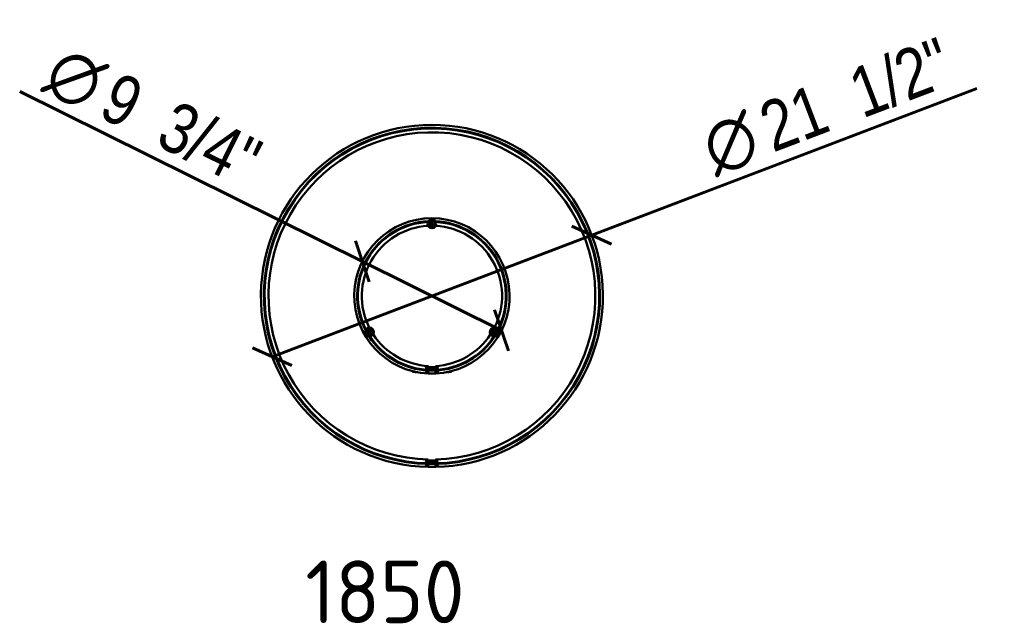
# Model space of a CAD drawing. Header units: millimetres. Extents: x -226 to 1346, y 86 to 3647.
# Tile 1 of 13: x -226 to 1346, y 86 to 1051. Entities that reach past the tile are written whole.
import ezdxf
from ezdxf.enums import TextEntityAlignment as Align

# ---------------------------------------------------------------- set-up
doc = ezdxf.new("R2010")
doc.units = ezdxf.units.MM
for name, color, linetype in [('Default', 7, 'Continuous'), ('DV1_Default', 7, 'Continuous'), ('DV2_Default', 7, 'Continuous')]:
    doc.layers.add(name, color=color, linetype=linetype)
doc.styles.add('SEACAD_Arial_Narrow', font='ARIALN.TTF')
doc.styles.add('SEACAD_Solid_Edge_ANSI1_Symbols', font='semeca1.ttf')
doc.dimstyles.new('Croquis_Usa', dxfattribs={"dimtxt": 80, "dimasz": 40, "dimexe": 40, "dimexo": 1200, "dimgap": 20, "dimtad": 1, "dimdec": 4, "dimlfac": 0.03937, "dimdsep": 46, "dimlunit": 5, "dimtxsty": 'SEACAD_Arial_Narrow', "dimblk1": '_SE_BACK_SLASH', "dimblk2": '_SE_BACK_SLASH', "dimsah": 1, "dimcen": 40, "dimse1": 1, "dimse2": 1, "dimadec": 0, "dimazin": 0, "dimtfac": 0.5, "dimtdec": 0, "dimtmove": 0, "dimatfit": 3, "dimfxl": 1, "dimfrac": 2, "dimarcsym": 0})

# ---------------------------------------------------------------- blocks, each defined once
blk = doc.blocks.new('SE')
at = {"layer": 'DV1_Default', "color": 7, "linetype": 'Continuous', "lineweight": 50}
for p, q in [((430.8, 720), (430.8, 719.8)), ((432.8, 719.8), (432.8, 720)), ((331.1, 547.4), (331.1, 547.2)), ((333.1, 547.2), (333.1, 547.4)), ((530.5, 547.4), (530.5, 547.2)), ((532.5, 547.2), (532.5, 547.4)), ((400.8, 489.3), (400.8, 489.4)), ((401, 489.6), (401.6, 489.8)), ((410.3, 493.8), (410.3, 493.4)), ((410.3, 493.4), (412.6, 493.4)), ((410.3, 493.4), (410.6, 493.2)), ((410.6, 493.2), (413.1, 493.2)), ((413.1, 493.2), (413.2, 493.3)), ((422.6, 488.8), (423, 489.5)), ((423, 488), (422.6, 488.8)), ((422.7, 495.3), (423.2, 496)), ((423.2, 494.5), (422.7, 495.3)), ((423, 489.5), (423.9, 489.5)), ((423.9, 488), (423, 488)), ((423.2, 496), (424, 496)), ((424, 494.5), (423.2, 494.5)), ((423.9, 489.5), (424.3, 488.8)), ((424.3, 488.8), (423.9, 488)), ((424, 496), (424.5, 495.3)), ((424.5, 495.3), (424, 494.5)), ((424.7, 491.4), (424.7, 491.7)), ((425.9, 491.1), (424.8, 491.2)), ((425.9, 491.1), (425.8, 486.4)), ((426.2, 498), (426, 492.3)), ((426, 492.3), (426, 492)), ((426.4, 494.7), (426.1, 494.7)), ((426.3, 498.2), (426.2, 498)), ((426.2, 496.2), (426.4, 496.2)), ((437.2, 496.2), (426.4, 496.2)), ((437.2, 494.7), (426.4, 494.7)), ((426.6, 491.6), (426.6, 491.2)), ((437, 491.6), (437, 491.2)), ((437.2, 496.2), (437.5, 496.2)), ((437.6, 494.7), (437.2, 494.7)), ((437.4, 498), (437.4, 498.2)), ((437.4, 498), (437.7, 492.3)), ((437.7, 492), (437.7, 492.3)), ((437.7, 491.1), (438.8, 491.2)), ((437.7, 491.1), (437.8, 486.4)), ((439, 491.4), (439, 491.7)), ((439.2, 495.3), (439.6, 496)), ((439.6, 494.5), (439.2, 495.3)), ((439.3, 488.8), (439.8, 489.5)), ((439.8, 488), (439.3, 488.8)), ((439.6, 496), (440.5, 496)), ((440.5, 494.5), (439.6, 494.5)), ((439.8, 489.5), (440.6, 489.5)), ((440.6, 488), (439.8, 488)), ((440.5, 496), (440.9, 495.3)), ((440.9, 495.3), (440.5, 494.5)), ((440.6, 489.5), (441.1, 488.8)), ((441.1, 488.8), (440.6, 488)), ((450.4, 493.3), (450.6, 493.2)), ((450.6, 493.2), (453.1, 493.2)), ((451.1, 493.4), (453.3, 493.4)), ((453.1, 493.2), (453.3, 493.4)), ((453.3, 493.4), (453.3, 493.8)), ((462.1, 489.8), (462.7, 489.6)), ((462.8, 489.4), (462.9, 489.3)), ((425.8, 486.2), (425.8, 486.4)), ((437.8, 486.4), (437.8, 486.2))]:
    blk.add_line(p, q, dxfattribs=at)
at = {"layer": 'DV1_Default', "color": 7, "linetype": 'Continuous', "lineweight": 20}
for p, q in [((410.6, 493.8), (410.6, 493.2)), ((453, 493.8), (453, 493.2))]:
    blk.add_line(p, q, dxfattribs=at)
at = {"layer": 'DV1_Default', "color": 7, "linetype": 'Continuous', "lineweight": 50}
for centre, radius in [((431.8, 725.2), 7), ((431.8, 725.2), 5.46), ((431.8, 725.2), 5.25), ((431.8, 725.2), 2.5), ((431.8, 725.2), 1.5), ((431.8, 725.2), 0.75), ((332.1, 552.5), 7), ((332.1, 552.5), 5.46), ((332.1, 552.5), 5.25), ((332.1, 552.5), 2.5), ((332.1, 552.5), 1.5), ((332.1, 552.5), 0.75), ((531.5, 552.5), 7), ((531.5, 552.5), 5.46), ((531.5, 552.5), 5.25), ((531.5, 552.5), 2.5), ((531.5, 552.5), 1.5), ((531.5, 552.5), 0.75), ((423.4, 488.8), 1.25), ((423.4, 488.8), 1.25), ((423.6, 495.3), 1.25), ((440, 495.3), 1.25), ((440.2, 488.8), 1.25), ((440.2, 488.8), 1.25)]:
    blk.add_circle(centre, radius, dxfattribs=at)
for centre, radius, start, end in [((431.8, 610.1), 124, 272.775, 267.225), ((431.8, 610.1), 119.3, 92.7623, 207.2377), ((431.8, 610.1), 118.2, 93.0791, 206.9209), ((431.8, 725.2), 0.4, 176.1391, 162.2944), ((431.8, 610.1), 119.3, 332.7623, 87.2377), ((431.8, 610.1), 118.2, 333.0791, 86.9209), ((431.8, 610.1), 112, 93.1636, 206.8364), ((431.8, 610.1), 112, 333.1636, 86.8364), ((332.1, 552.5), 0.4, 176.1391, 162.2944), ((531.5, 552.5), 0.4, 176.1391, 162.2944), ((431.8, 610.1), 119.3, 212.7623, 267.1562), ((431.8, 610.1), 118.2, 213.0791, 267.15), ((431.8, 610.1), 112, 213.1636, 267.15), ((431.8, 610.1), 112, 272.85, 326.8364), ((431.8, 610.1), 119.3, 272.8438, 327.2377), ((431.8, 610.1), 118.2, 272.85, 326.9209), ((401.1, 489.3), 0.25, 112.4555, 175.6667), ((401.1, 489.2), 0.25, 175.6667, 265.7016), ((431.8, 898.7), 410.9, 265.7016, 266.5411), ((424.9, 491.7), 0.2, 89.0206, 178), ((424.9, 491.4), 0.2, 178, 264.5053), ((431.8, 898.7), 406.9, 269.0206, 269.2402), ((431.8, 610.1), 118, 267.15, 269.5185), ((426.4, 491.6), 0.2, 2, 89.2402), ((426.8, 491.3), 0.2, 182, 269.2989), ((431.8, 898.7), 407.7, 269.2989, 270.7011), ((430.8, 491.1), 1, 357.1402, 89.5185), ((433, 491.1), 1, 90.5815, 182.9672), ((431.8, 610.1), 118, 270.5815, 272.85), ((436.8, 491.3), 0.2, 270.7011, 358), ((437.2, 491.6), 0.2, 90.7598, 178), ((431.8, 898.7), 406.9, 270.7598, 270.9794), ((438.8, 491.7), 0.2, 2, 90.9794), ((438.8, 491.4), 0.2, 275.4947, 2), ((431.8, 898.7), 410.9, 273.4589, 274.2984), ((462.6, 489.2), 0.25, 274.2984, 4.3333), ((462.6, 489.3), 0.25, 4.3333, 67.5445), ((431.8, 898.7), 412.5, 269.1667, 270.8333)]:
    blk.add_arc(centre, radius, start, end, dxfattribs=at)
at = {"layer": 'DV1_Default', "color": 7, "linetype": 'Continuous', "lineweight": 20}
for centre, radius in [((431.8, 725.2), 6), ((332.1, 552.5), 6), ((531.5, 552.5), 6), ((423.4, 488.8), 1.5), ((440.2, 488.8), 1.5)]:
    blk.add_arc(centre, radius, 75, 15, dxfattribs=at)
at = {"layer": 'DV1_Default', "color": 7, "linetype": 'Continuous', "lineweight": 50}
for points, knots in [([(431.4, 725.3), (431.5, 725.3), (431.5, 725.3), (431.5, 725.3), (431.5, 725.3), (431.5, 725.3), (431.5, 725.3), (431.5, 725.3), (431.5, 725.3), (431.5, 725.3), (431.5, 725.3), (431.5, 725.3), (431.5, 725.3), (431.5, 725.3), (431.5, 725.3), (431.5, 725.3), (431.5, 725.3), (431.5, 725.3), (431.5, 725.3), (431.5, 725.3), (431.5, 725.2), (431.5, 725.2), (431.5, 725.2), (431.5, 725.2), (431.5, 725.2), (431.5, 725.2), (431.4, 725.2), (431.4, 725.2), (431.4, 725.2), (431.4, 725.2), (431.4, 725.2)], [0, 0, 0, 0, 0.053563, 0.053563, 0.053563, 0.176427, 0.176427, 0.176427, 0.311195, 0.311195, 0.311195, 0.412135, 0.412135, 0.412135, 0.513824, 0.513824, 0.513824, 0.605146, 0.605146, 0.605146, 0.702407, 0.702407, 0.702407, 0.818166, 0.818166, 0.818166, 0.950738, 0.950738, 0.950738, 1, 1, 1, 1]), ([(331.8, 552.7), (331.8, 552.7), (331.8, 552.7), (331.8, 552.6), (331.8, 552.6), (331.8, 552.6), (331.8, 552.6), (331.8, 552.6), (331.8, 552.6), (331.8, 552.6), (331.8, 552.6), (331.8, 552.6), (331.8, 552.6), (331.8, 552.6), (331.8, 552.6), (331.8, 552.6), (331.8, 552.6), (331.8, 552.6), (331.8, 552.6), (331.8, 552.6), (331.8, 552.6), (331.8, 552.6), (331.8, 552.6), (331.8, 552.6), (331.8, 552.6), (331.8, 552.6), (331.8, 552.6), (331.7, 552.6), (331.7, 552.6), (331.7, 552.6), (331.7, 552.6)], [0, 0, 0, 0, 0.053563, 0.053563, 0.053563, 0.176427, 0.176427, 0.176427, 0.311195, 0.311195, 0.311195, 0.412135, 0.412135, 0.412135, 0.513824, 0.513824, 0.513824, 0.605146, 0.605146, 0.605146, 0.702407, 0.702407, 0.702407, 0.818166, 0.818166, 0.818166, 0.950738, 0.950738, 0.950738, 1, 1, 1, 1]), ([(531.1, 552.7), (531.1, 552.7), (531.1, 552.7), (531.1, 552.6), (531.2, 552.6), (531.2, 552.6), (531.2, 552.6), (531.2, 552.6), (531.2, 552.6), (531.2, 552.6), (531.2, 552.6), (531.2, 552.6), (531.2, 552.6), (531.2, 552.6), (531.2, 552.6), (531.2, 552.6), (531.2, 552.6), (531.2, 552.6), (531.2, 552.6), (531.2, 552.6), (531.2, 552.6), (531.2, 552.6), (531.2, 552.6), (531.2, 552.6), (531.1, 552.6), (531.1, 552.6), (531.1, 552.6), (531.1, 552.6), (531.1, 552.6), (531.1, 552.6), (531.1, 552.6)], [0, 0, 0, 0, 0.053563, 0.053563, 0.053563, 0.176427, 0.176427, 0.176427, 0.311195, 0.311195, 0.311195, 0.412135, 0.412135, 0.412135, 0.513824, 0.513824, 0.513824, 0.605146, 0.605146, 0.605146, 0.702407, 0.702407, 0.702407, 0.818166, 0.818166, 0.818166, 0.950738, 0.950738, 0.950738, 1, 1, 1, 1]), ([(426.9, 490.9), (426.8, 490.9), (426.8, 491), (426.7, 491.1), (426.6, 491.1), (426.6, 491.2)], [0, 0, 0, 0, 0.5, 0.5, 1, 1, 1, 1]), ([(437, 491.2), (437, 491.1), (437, 491.1), (436.9, 491), (436.9, 490.9), (436.8, 490.9)], [0, 0, 0, 0, 0.5, 0.5, 1, 1, 1, 1])]:
    blk.add_open_spline(points, degree=3, knots=knots, dxfattribs=at)
blk = doc.blocks.new('SE1')
at = {"layer": 'DV2_Default', "color": 7, "linetype": 'Continuous', "lineweight": 50}
for p, q in [((422.7, 346.1), (423.1, 346.8)), ((423.1, 345.3), (422.7, 346.1)), ((423.1, 346.8), (424, 346.8)), ((424, 346.8), (424.4, 346.1)), ((424.4, 346.1), (424, 345.3)), ((426.1, 348.9), (426, 343.2)), ((426.1, 349.1), (426.1, 348.9)), ((426.1, 347.6), (426.4, 347.6)), ((426.4, 346.1), (426.1, 346.1)), ((437.2, 347.6), (426.4, 347.6)), ((437.2, 346.1), (426.4, 346.1)), ((437.2, 347.6), (437.6, 347.6)), ((437.6, 346.1), (437.2, 346.1)), ((437.5, 348.9), (437.5, 349.1)), ((437.5, 348.9), (437.7, 343.2)), ((439.2, 346.1), (439.7, 346.8)), ((439.7, 345.3), (439.2, 346.1)), ((439.7, 346.8), (440.5, 346.8)), ((440.5, 346.8), (441, 346.1)), ((441, 346.1), (440.5, 345.3)), ((422.5, 339.6), (422.9, 340.3)), ((422.9, 338.8), (422.5, 339.6)), ((422.9, 340.3), (423.8, 340.3)), ((423.8, 338.8), (422.9, 338.8)), ((424, 345.3), (423.1, 345.3)), ((423.8, 340.3), (424.2, 339.6)), ((424.2, 339.6), (423.8, 338.8)), ((424.7, 342.3), (424.7, 342.6)), ((425.9, 342), (424.8, 342.1)), ((425.9, 342), (425.8, 337.3)), ((425.8, 337.3), (425.8, 338)), ((425.8, 337.1), (425.8, 337.3)), ((426, 343.2), (426, 342.9)), ((426.6, 342.5), (426.6, 342.1)), ((437, 342.5), (437, 342.1)), ((437.7, 342.9), (437.7, 343.2)), ((437.7, 342), (438.8, 342.1)), ((437.7, 342), (437.8, 337.3)), ((437.8, 337.3), (437.8, 338)), ((437.8, 337.1), (437.8, 337.3)), ((437.8, 337.3), (437.8, 337.1)), ((439, 342.3), (439, 342.6)), ((439.4, 339.6), (439.8, 340.3)), ((439.8, 338.8), (439.4, 339.6)), ((440.5, 345.3), (439.7, 345.3)), ((439.8, 340.3), (440.7, 340.3)), ((440.7, 338.8), (439.8, 338.8)), ((440.7, 340.3), (441.1, 339.6)), ((441.1, 339.6), (440.7, 338.8))]:
    blk.add_line(p, q, dxfattribs=at)
at = {"layer": 'DV2_Default', "color": 7, "linetype": 'Continuous', "lineweight": 25}
for p, q in [((426.4, 347.6), (426.4, 346.1)), ((437.2, 346.1), (437.2, 347.6)), ((426.8, 342), (426.9, 341.8)), ((430.8, 342), (430.8, 342.6)), ((433.3, 342.6), (433.3, 342)), ((436.8, 341.8), (436.8, 342))]:
    blk.add_line(p, q, dxfattribs=at)
at = {"layer": 'DV2_Default', "color": 7, "linetype": 'Continuous', "lineweight": 50}
for centre in [(423.6, 346.1), (440.1, 346.1), (423.4, 339.6), (423.4, 339.6), (440.3, 339.6), (440.3, 339.6)]:
    blk.add_circle(centre, 1.25, dxfattribs=at)
for centre, radius, start, end in [((431.8, 610.1), 273, 271.26, 268.74), ((431.8, 610.1), 268.3, 88.7845, 208.7864), ((431.8, 610.1), 267.5, 88.6801, 208.68), ((431.8, 610.1), 267.2, 88.6458, 208.6514), ((431.8, 610.1), 261, 91.3722, 208.6304), ((431.8, 610.1), 261, 331.3679, 91.3676), ((431.8, 610.1), 268.3, 331.2129, 88.7852), ((431.8, 610.1), 267.5, 331.3177, 88.6832), ((431.8, 610.1), 267.2, 331.3488, 88.6501), ((431.8, 610.1), 268.3, 208.7832, 268.7381), ((431.8, 610.1), 267.5, 208.6783, 268.4716), ((431.8, 610.1), 267.2, 208.6484, 268.7508), ((431.8, 610.1), 261, 208.6297, 268.7455), ((431.8, 610.1), 261, 271.2507, 331.3684), ((431.8, 610.1), 267.2, 271.2492, 331.3516), ((431.8, 610.1), 268.3, 271.2605, 331.2161), ((431.8, 610.1), 267.5, 271.5233, 331.3191), ((424.9, 342.6), 0.2, 89.0206, 178), ((424.9, 342.3), 0.2, 178, 264.5053), ((431.8, 749.6), 406.9, 269.0206, 269.2402), ((431.8, 749.6), 412.5, 269.1667, 270.8333), ((426.4, 342.5), 0.2, 2, 89.2402), ((431.8, 610.1), 267.5, 268.8821, 269.7866), ((426.8, 342.2), 0.2, 182, 269.2989), ((431.8, 749.6), 407.7, 269.2989, 270.7011), ((430.8, 341.6), 1, 21.9902, 89.7866), ((433.3, 341.6), 1, 90.3134, 158.1212), ((431.8, 610.1), 267.5, 270.3134, 271.1179), ((436.8, 342.2), 0.2, 270.7011, 358), ((437.2, 342.5), 0.2, 90.7598, 178), ((431.8, 749.6), 406.9, 270.7598, 270.9794), ((438.8, 342.6), 0.2, 2, 90.9794), ((438.8, 342.3), 0.2, 275.4947, 2)]:
    blk.add_arc(centre, radius, start, end, dxfattribs=at)
at = {"layer": 'DV2_Default', "color": 7, "linetype": 'Continuous', "lineweight": 20}
for centre in [(423.4, 339.6), (440.3, 339.6)]:
    blk.add_arc(centre, 1.5, 75, 15, dxfattribs=at)
at = {"layer": 'DV2_Default', "color": 7, "linetype": 'Continuous', "lineweight": 25}
for radius, start, end in [(412.3, 269.1668, 270.8332), (407.8, 269.3015, 270.6985)]:
    blk.add_arc((431.8, 749.6), radius, start, end, dxfattribs=at)
at = {"layer": 'DV2_Default', "color": 7, "linetype": 'Continuous', "lineweight": 50}
for points in [[(426.9, 341.8), (426.8, 341.8), (426.8, 341.9), (426.7, 342), (426.6, 342.1), (426.6, 342.1)], [(437, 342.1), (437, 342.1), (437, 342), (436.9, 341.9), (436.9, 341.8), (436.8, 341.8)]]:
    blk.add_open_spline(points, degree=3, knots=[0, 0, 0, 0, 0.5, 0.5, 1, 1, 1, 1], dxfattribs=at)
blk = doc.blocks.new('DMBLK22')
at = {"layer": 'Default', "color": 7, "linetype": 'Continuous', "lineweight": 60}
for p, q in [((687, 707.1), (1302.1, 941)), ((718.6, 692.9), (655.4, 721.3)), ((176.7, 513), (687, 707.1)), ((208.3, 498.8), (145.1, 527.2))]:
    blk.add_line(p, q, dxfattribs=at)
for s, style, p in [('21  1/2"', 'SEACAD_Arial_Narrow', (948, 913.4)), ('O', 'SEACAD_Solid_Edge_ANSI1_Symbols', (855.3, 878.1))]:
    blk.add_text(s, height=80, rotation=20.8232, dxfattribs=dict(at, style=style)).set_placement(p, align=Align.TOP_LEFT)
blk = doc.blocks.new('_SE_BACK_SLASH')
at = {"color": 0}
for p, q in [((-0.5, 0.5), (0.5, -0.5)), ((0, 0), (-1, 0))]:
    blk.add_line(p, q, dxfattribs=at)
blk = doc.blocks.new('DMBLK23')
at = {"layer": 'Default', "color": 7, "linetype": 'Continuous', "lineweight": 60}
for p, q in [((320.7, 665.1), (-226.5, 936.2)), ((331.8, 632.3), (309.6, 698)), ((542.9, 555), (320.7, 665.1)), ((554, 522.2), (531.9, 587.9))]:
    blk.add_line(p, q, dxfattribs=at)
for s, style, p in [('O', 'SEACAD_Solid_Edge_ANSI1_Symbols', (-157, 1013.4)), ('9  3/4"', 'SEACAD_Arial_Narrow', (-68.1, 969.3))]:
    blk.add_text(s, height=80, rotation=333.6478, dxfattribs=dict(at, style=style)).set_placement(p, align=Align.TOP_LEFT)

msp = doc.modelspace()

# ---------------------------------------------------------------- block references
at = {"layer": 'Default'}
for name in ['SE1', 'SE']:
    msp.add_blockref(name, (0, 0), dxfattribs=at)

# ---------------------------------------------------------------- texts
at = {"layer": 'Default', "insert": (229.52132, 187.841), "char_height": 100, "width": 429.7674529, "attachment_point": 1}
msp.add_mtext('{\\fSolid Edge ANSI|b1||i0||c0|p34;\\C7;\\H100.;\\W1.;1850}', dxfattribs=at)

# ---------------------------------------------------------------- dimensions: what is measured, and where the dimension line sits
at = {"layer": 'Default', "color": 7, "linetype": 'Continuous', "lineweight": 60}
for p1, p2, picture, middle in [((176.66124, 513.02727), (686.99739, 707.12266), 'DMBLK22', (864.667, 774.69549)), ((542.9435, 555.04598), (320.71513, 665.13026), 'DMBLK23', (147.23395, 751.06687))]:
    dim = msp.add_diameter_dim_2p(p1=p1, p2=p2, text='\\A1;<>', dimstyle='Croquis_Usa', override={"dimtmove": 1, "dimtolj": 1}, dxfattribs=at)
    dim.commit()
    dim.dimension.update_dxf_attribs({"geometry": picture, "text_midpoint": middle, "dimtype": 163})

doc.saveas('drawing.dxf')
